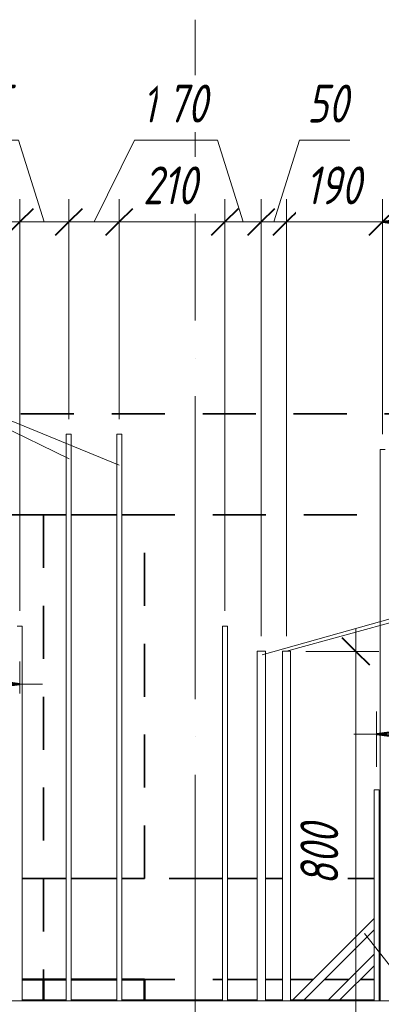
# Model space of a CAD drawing. Header units: millimetres. Extents: x -17544 to 38599, y 41716 to 49146.
# Tile 25 of 79: x -1462 to -746, y 46151 to 48101. Entities that reach past the tile are written whole.
import ezdxf

# ---------------------------------------------------------------- set-up
doc = ezdxf.new("R2010")
doc.units = ezdxf.units.MM
doc.linetypes.add('01 Штриховая _4 мм_', pattern=[180, 105, -75])
doc.linetypes.add('ADSK_Линия сетки', pattern=[750, 600, -75, 0, -75])
for name, color, linetype, lineweight in [('A-____-____-DIMS', 211, 'Continuous', 9), ('A-____-____-DIMS-30', 211, 'Continuous', 9), ('A-FLOR-____-MCUT', 192, 'Continuous', 50), ('A-FLOR-____-OTLN', 192, 'Continuous', 20), ('A-WALL-____-MCUT', 113, 'Continuous', 50), ('A-WALL-____-OTLN', 113, 'Continuous', 20), ('S-GRID-____-OTLN', 1, 'Continuous', 9), ('S-RBAR-____-IDEN', 171, 'Continuous', 20), ('S-RBAR-____-OTLN', 171, 'Continuous', 100)]:
    doc.layers.add(name, color=color, linetype=linetype, lineweight=lineweight)
doc.styles.add('GOST Common_I_1', font='GOST Common Italic.ttf', dxfattribs={"width": 0.8, "height": 75})
doc.dimstyles.new('ADSK_Для_арматуры_Основной_2_5_мм_шаг_кол-во_Стрелки_точный', dxfattribs={"dimscale": 304.8, "dimtxt": 0.247469, "dimasz": 0.295276, "dimexe": 0.147638, "dimexo": 0.000484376, "dimgap": 0.03937, "dimtad": 1, "dimdec": 0, "dimlfac": 304.8, "dimdsep": 46, "dimtxsty": 'GOST Common_I_1', "dimsah": 1, "dimcen": 0.09, "dimdle": 0.147638, "dimazin": 0, "dimtfac": 1, "dimtdec": 4, "dimtix": 1, "dimtmove": 0, "dimatfit": 3, "dimfxl": 1, "dimtvp": 1, "dimtfill": 1, "dimtolj": 1, "dimtzin": 0, "dimarcsym": 2})
doc.dimstyles.new('ADSK_Округление_5мм__Узкий_', dxfattribs={"dimscale": 304.8, "dimtxt": 0.247469, "dimasz": 0.177165, "dimexe": 0.147638, "dimexo": 0.000322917, "dimgap": 0.03937, "dimtad": 1, "dimdec": 0, "dimlfac": 304.8, "dimrnd": 5, "dimdsep": 46, "dimtxsty": 'GOST Common_I_1', "dimblk1": 'OBLIQUE', "dimblk2": 'OBLIQUE', "dimsah": 1, "dimcen": 0.09, "dimdle": 0.147638, "dimazin": 0, "dimtfac": 1, "dimtdec": 4, "dimtix": 1, "dimtmove": 0, "dimatfit": 3, "dimfxl": 1, "dimtvp": 1, "dimtfill": 1, "dimtolj": 1, "dimtzin": 0, "dimlwd": 20, "dimlwe": 20, "dimarcsym": 2})
doc.dimstyles.new('ADSK_Округление_5мм__Узкий__1', dxfattribs={"dimscale": 304.8, "dimtxt": 0.247469, "dimasz": 0.177165, "dimexe": 0.147638, "dimexo": 0.000322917, "dimgap": 0.03937, "dimtad": 1, "dimdec": 0, "dimlfac": 304.8, "dimrnd": 5, "dimdsep": 46, "dimtxsty": 'GOST Common_I_1', "dimblk1": 'OBLIQUE', "dimblk2": 'OBLIQUE', "dimsah": 1, "dimcen": 0.09, "dimdle": 0.147638, "dimazin": 0, "dimtfac": 1, "dimtdec": 4, "dimtix": 1, "dimtmove": 1, "dimatfit": 3, "dimfxl": 1, "dimtvp": 1, "dimtfill": 1, "dimtolj": 1, "dimtzin": 0, "dimlwd": 20, "dimlwe": 20, "dimarcsym": 2})

# ---------------------------------------------------------------- blocks, each defined once
blk = doc.blocks.new('DIMBLOCK58-КЖ1_Р_ВЭ15_Армирование_2')
at = {"layer": 'A-____-____-DIMS-30', "lineweight": 20}
for p, q in [((-1661.8, 47700.3), (-1661.8, 47745.3)), ((-1461.8, 47700.3), (-1461.8, 47745.3)), ((-1661.8, 47700.3), (-1461.8, 47700.3)), ((-1661.8, 47700.3), (-1661.8, 47309.9)), ((-1461.8, 47700.3), (-1461.8, 46929.9))]:
    blk.add_line(p, q, dxfattribs=at)
at = {"layer": 'A-____-____-DIMS-30', "lineweight": 40}
for p, q in [((-1661.8, 47700.3), (-1634.8, 47727.3)), ((-1461.8, 47700.3), (-1434.8, 47727.3)), ((-1661.8, 47700.3), (-1688.8, 47673.3)), ((-1461.8, 47700.3), (-1488.8, 47673.3))]:
    blk.add_line(p, q, dxfattribs=at)
at = {"layer": 'A-____-____-DIMS-30', "color": 0, "lineweight": 20, "insert": (-1625.1, 47810.3), "char_height": 75, "width": 151.88, "attachment_point": 1, "line_spacing_factor": 1.022761, "style": 'GOST Common_I_1', "bg_fill": 3, "box_fill_scale": 1.25, "bg_fill_color": 256, "bg_fill_true_color": 13158600, "bg_fill_transparency": 0}
blk.add_mtext('200', dxfattribs=at)
blk = doc.blocks.new('_Oblique')
at = {"color": 0, "linetype": 'ByBlock', "lineweight": -2}
blk.add_line((-0.5, -0.5), (0.5, 0.5), dxfattribs=at)
blk = doc.blocks.new('DIMBLOCK59-КЖ1_Р_ВЭ15_Армирование_2')
at = {"layer": 'A-____-____-DIMS-30', "lineweight": 20}
for p, q in [((-1563.5, 47862.3), (-1464.1, 47862.3)), ((-1464.1, 47862.3), (-1413.3, 47700.3)), ((-1461.8, 47700.3), (-1461.8, 47745.3)), ((-1364.8, 47700.3), (-1364.8, 47745.3)), ((-1461.8, 47700.3), (-1364.8, 47700.3)), ((-1461.8, 47700.3), (-1461.8, 46929.9)), ((-1364.8, 47700.3), (-1364.8, 47309.9))]:
    blk.add_line(p, q, dxfattribs=at)
at = {"layer": 'A-____-____-DIMS-30', "lineweight": 40}
for p, q in [((-1461.8, 47700.3), (-1434.8, 47727.3)), ((-1364.8, 47700.3), (-1337.8, 47727.3)), ((-1461.8, 47700.3), (-1488.8, 47673.3)), ((-1364.8, 47700.3), (-1391.8, 47673.3))]:
    blk.add_line(p, q, dxfattribs=at)
at = {"layer": 'A-____-____-DIMS-30', "color": 0, "lineweight": 20, "insert": (-1563.5, 47972.3), "char_height": 75, "width": 101.253, "attachment_point": 1, "line_spacing_factor": 1.022761, "style": 'GOST Common_I_1', "bg_fill": 3, "box_fill_scale": 1.25, "bg_fill_color": 256, "bg_fill_true_color": 13158600, "bg_fill_transparency": 0}
blk.add_mtext('95', dxfattribs=at)
blk = doc.blocks.new('DIMBLOCK60-КЖ1_Р_ВЭ15_Армирование_2')
at = {"layer": 'A-____-____-DIMS-30', "lineweight": 20}
for p, q in [((-1234.7, 47862.3), (-1314.8, 47700.3)), ((-1104.6, 47862.3), (-1234.7, 47862.3)), ((-1364.8, 47700.3), (-1364.8, 47745.3)), ((-1264.8, 47700.3), (-1264.8, 47745.3)), ((-1364.8, 47700.3), (-1264.8, 47700.3)), ((-1364.8, 47700.3), (-1364.8, 47309.9)), ((-1264.8, 47700.3), (-1264.8, 47309.9))]:
    blk.add_line(p, q, dxfattribs=at)
at = {"layer": 'A-____-____-DIMS-30', "lineweight": 40}
for p, q in [((-1364.8, 47700.3), (-1337.8, 47727.3)), ((-1264.8, 47700.3), (-1237.8, 47727.3)), ((-1364.8, 47700.3), (-1391.8, 47673.3)), ((-1264.8, 47700.3), (-1291.8, 47673.3))]:
    blk.add_line(p, q, dxfattribs=at)
at = {"layer": 'A-____-____-DIMS-30', "color": 0, "lineweight": 20, "insert": (-1219.7, 47972.3), "char_height": 75, "width": 138.073, "attachment_point": 1, "line_spacing_factor": 1.022761, "style": 'GOST Common_I_1', "bg_fill": 3, "box_fill_scale": 1.25, "bg_fill_color": 256, "bg_fill_true_color": 13158600, "bg_fill_transparency": 0}
blk.add_mtext('100', dxfattribs=at)
blk = doc.blocks.new('DIMBLOCK61-КЖ1_Р_ВЭ15_Армирование_2')
at = {"layer": 'A-____-____-DIMS-30', "lineweight": 20}
for p, q in [((-1264.8, 47700.3), (-1264.8, 47745.3)), ((-1055.8, 47700.3), (-1055.8, 47745.3)), ((-1264.8, 47700.3), (-1055.8, 47700.3)), ((-1264.8, 47700.3), (-1264.8, 47309.9)), ((-1055.8, 47700.3), (-1055.8, 46929.9))]:
    blk.add_line(p, q, dxfattribs=at)
at = {"layer": 'A-____-____-DIMS-30', "lineweight": 40}
for p, q in [((-1264.8, 47700.3), (-1237.8, 47727.3)), ((-1055.8, 47700.3), (-1028.8, 47727.3)), ((-1264.8, 47700.3), (-1291.8, 47673.3)), ((-1055.8, 47700.3), (-1082.8, 47673.3))]:
    blk.add_line(p, q, dxfattribs=at)
at = {"layer": 'A-____-____-DIMS-30', "color": 0, "lineweight": 20, "insert": (-1217.8, 47810.3), "char_height": 75, "width": 138.073, "attachment_point": 1, "line_spacing_factor": 1.022761, "style": 'GOST Common_I_1', "bg_fill": 3, "box_fill_scale": 1.25, "bg_fill_color": 256, "bg_fill_true_color": 13158600, "bg_fill_transparency": 0}
blk.add_mtext('210', dxfattribs=at)
blk = doc.blocks.new('DIMBLOCK62-КЖ1_Р_ВЭ15_Армирование_2')
at = {"layer": 'A-____-____-DIMS-30', "lineweight": 20}
for p, q in [((-1170, 47862.3), (-1070.6, 47862.3)), ((-1070.6, 47862.3), (-1019.8, 47700.3)), ((-1055.8, 47700.3), (-1055.8, 47745.3)), ((-983.8, 47700.3), (-983.8, 47745.3)), ((-1055.8, 47700.3), (-983.8, 47700.3)), ((-1055.8, 47700.3), (-1055.8, 46929.9)), ((-983.8, 47700.3), (-983.8, 46879.9))]:
    blk.add_line(p, q, dxfattribs=at)
at = {"layer": 'A-____-____-DIMS-30', "lineweight": 40}
for p, q in [((-1055.8, 47700.3), (-1028.8, 47727.3)), ((-983.8, 47700.3), (-956.8, 47727.3)), ((-1055.8, 47700.3), (-1082.8, 47673.3)), ((-983.8, 47700.3), (-1010.8, 47673.3))]:
    blk.add_line(p, q, dxfattribs=at)
at = {"layer": 'A-____-____-DIMS-30', "color": 0, "lineweight": 20, "insert": (-1170, 47972.3), "char_height": 75, "width": 101.253, "attachment_point": 1, "line_spacing_factor": 1.022761, "style": 'GOST Common_I_1', "bg_fill": 3, "box_fill_scale": 1.25, "bg_fill_color": 256, "bg_fill_true_color": 13158600, "bg_fill_transparency": 0}
blk.add_mtext('70', dxfattribs=at)
blk = doc.blocks.new('DIMBLOCK63-КЖ1_Р_ВЭ15_Армирование_2')
at = {"layer": 'A-____-____-DIMS-30', "lineweight": 20}
for p, q in [((-908, 47862.3), (-958.8, 47700.3)), ((-808.6, 47862.3), (-908, 47862.3)), ((-983.8, 47700.3), (-983.8, 47745.3)), ((-933.8, 47700.3), (-933.8, 47745.3)), ((-983.8, 47700.3), (-933.8, 47700.3)), ((-983.8, 47700.3), (-983.8, 46879.9)), ((-933.8, 47700.3), (-933.8, 46879.9))]:
    blk.add_line(p, q, dxfattribs=at)
at = {"layer": 'A-____-____-DIMS-30', "lineweight": 40}
for p, q in [((-983.8, 47700.3), (-956.8, 47727.3)), ((-933.8, 47700.3), (-906.8, 47727.3)), ((-983.8, 47700.3), (-1010.8, 47673.3)), ((-933.8, 47700.3), (-960.8, 47673.3))]:
    blk.add_line(p, q, dxfattribs=at)
at = {"layer": 'A-____-____-DIMS-30', "color": 0, "lineweight": 20, "insert": (-893, 47972.3), "char_height": 75, "width": 101.253, "attachment_point": 1, "line_spacing_factor": 1.022761, "style": 'GOST Common_I_1', "bg_fill": 3, "box_fill_scale": 1.25, "bg_fill_color": 256, "bg_fill_true_color": 13158600, "bg_fill_transparency": 0}
blk.add_mtext('50', dxfattribs=at)
blk = doc.blocks.new('DIMBLOCK64-КЖ1_Р_ВЭ15_Армирование_2')
at = {"layer": 'A-____-____-DIMS-30', "lineweight": 20}
for p, q in [((-933.8, 47700.3), (-933.8, 47745.3)), ((-743.8, 47700.3), (-743.8, 47745.3)), ((-933.8, 47700.3), (-743.8, 47700.3)), ((-933.8, 47700.3), (-933.8, 46879.9)), ((-743.8, 47700.3), (-743.8, 47279.9))]:
    blk.add_line(p, q, dxfattribs=at)
at = {"layer": 'A-____-____-DIMS-30', "lineweight": 40}
for p, q in [((-933.8, 47700.3), (-906.8, 47727.3)), ((-743.8, 47700.3), (-716.8, 47727.3)), ((-933.8, 47700.3), (-960.8, 47673.3)), ((-743.8, 47700.3), (-770.8, 47673.3))]:
    blk.add_line(p, q, dxfattribs=at)
at = {"layer": 'A-____-____-DIMS-30', "color": 0, "lineweight": 20, "insert": (-896.3, 47810.3), "char_height": 75, "width": 138.073, "attachment_point": 1, "line_spacing_factor": 1.022761, "style": 'GOST Common_I_1', "bg_fill": 3, "box_fill_scale": 1.25, "bg_fill_color": 256, "bg_fill_true_color": 13158600, "bg_fill_transparency": 0}
blk.add_mtext('190', dxfattribs=at)
blk = doc.blocks.new('DIMBLOCK65-КЖ1_Р_ВЭ15_Армирование_2')
at = {"layer": 'A-____-____-DIMS-30', "lineweight": 20}
for p, q in [((-743.8, 47700.3), (-743.8, 47745.3)), ((456.2, 47700.3), (456.2, 47745.3)), ((-743.8, 47700.3), (456.2, 47700.3)), ((-743.8, 47700.3), (-743.8, 47279.9)), ((456.2, 47700.3), (456.2, 47279.9))]:
    blk.add_line(p, q, dxfattribs=at)
at = {"layer": 'A-____-____-DIMS-30', "lineweight": 40}
for p, q in [((-743.8, 47700.3), (-716.8, 47727.3)), ((456.2, 47700.3), (483.2, 47727.3)), ((-743.8, 47700.3), (-770.8, 47673.3)), ((456.2, 47700.3), (429.2, 47673.3))]:
    blk.add_line(p, q, dxfattribs=at)
at = {"layer": 'A-____-____-DIMS-30', "color": 0, "lineweight": 20, "insert": (-222.4, 47810.3), "char_height": 75, "width": 188.699, "attachment_point": 1, "line_spacing_factor": 1.022761, "style": 'GOST Common_I_1', "bg_fill": 3, "box_fill_scale": 1.25, "bg_fill_color": 256, "bg_fill_true_color": 13158600, "bg_fill_transparency": 0}
blk.add_mtext('1200', dxfattribs=at)
blk = doc.blocks.new('DIMBLOCK105-КЖ1_Р_ВЭ15_Армирование_2')
at = {"layer": 'A-____-____-DIMS-30', "lineweight": 20}
for p, q in [((-796.5, 46894.9), (-796.5, 46005)), ((-796.5, 46849.9), (-895.8, 46849.9)), ((-796.5, 46849.9), (-751.5, 46849.9)), ((-796.5, 46050), (-841.5, 46050)), ((-796.5, 46050), (-788.3, 46050))]:
    blk.add_line(p, q, dxfattribs=at)
at = {"layer": 'A-____-____-DIMS-30', "lineweight": 40}
for p, q in [((-796.5, 46849.9), (-823.5, 46876.9)), ((-796.5, 46849.9), (-769.5, 46822.9)), ((-796.5, 46050), (-823.5, 46077)), ((-796.5, 46050), (-769.5, 46023))]:
    blk.add_line(p, q, dxfattribs=at)
at = {"layer": 'A-____-____-DIMS-30', "color": 0, "lineweight": 20, "insert": (-906.5, 46386.7), "char_height": 75, "width": 151.88, "attachment_point": 1, "rotation": 90, "line_spacing_factor": 1.022761, "style": 'GOST Common_I_1', "bg_fill": 3, "box_fill_scale": 1.25, "bg_fill_color": 256, "bg_fill_true_color": 13158600, "bg_fill_transparency": 0}
blk.add_mtext('800', dxfattribs=at)
blk = doc.blocks.new('DIMBLOCK118-КЖ1_Р_ВЭ15_Армирование_2')
at = {"layer": 'A-____-____-DIMS-30', "lineweight": 40}
for points in [[(-755.8, 46686), (-665.8, 46674.1), (-665.8, 46697.8)], [(444.2, 46686), (354.2, 46697.8), (354.2, 46674.1)]]:
    blk.add_hatch(color=256, dxfattribs=at).paths.add_polyline_path(points)
at = {"layer": 'A-____-____-DIMS-30'}
for p, q in [((-755.8, 46686), (-755.8, 46731)), ((444.2, 46686), (444.2, 46731)), ((489.2, 46686), (-800.8, 46686)), ((-755.8, 46686), (-755.8, 46620.9)), ((444.2, 46686), (444.2, 46620.9))]:
    blk.add_line(p, q, dxfattribs=at)
at = {"layer": 'A-____-____-DIMS-30', "lineweight": 40}
for p, q in [((-665.8, 46697.8), (-755.8, 46686)), ((-665.8, 46674.1), (-665.8, 46697.8)), ((444.2, 46686), (354.2, 46697.8)), ((354.2, 46697.8), (354.2, 46674.1)), ((-755.8, 46686), (-665.8, 46674.1)), ((354.2, 46674.1), (444.2, 46686))]:
    blk.add_line(p, q, dxfattribs=at)
at = {"layer": 'A-____-____-DIMS-30', "color": 0, "insert": (-361, 46796), "char_height": 75, "width": 492.459, "attachment_point": 1, "line_spacing_factor": 1.022761, "style": 'GOST Common_I_1', "bg_fill": 3, "box_fill_scale": 1.25, "bg_fill_color": 256, "bg_fill_true_color": 13158600, "bg_fill_transparency": 0}
blk.add_mtext('200x6=1200', dxfattribs=at)
blk = doc.blocks.new('_None')
blk = doc.blocks.new('DIMBLOCK119-КЖ1_Р_ВЭ15_Армирование_2')
at = {"layer": 'A-____-____-DIMS-30', "lineweight": 40}
for points in [[(-743.8, 47700.3), (-653.8, 47688.4), (-653.8, 47712.1)], [(456.2, 47700.3), (366.2, 47712.1), (366.2, 47688.4)]]:
    blk.add_hatch(color=256, dxfattribs=at).paths.add_polyline_path(points)
at = {"layer": 'A-____-____-DIMS-30'}
for p, q in [((-743.8, 47700.3), (-743.8, 47745.3)), ((456.2, 47700.3), (456.2, 47745.3)), ((501.2, 47700.3), (-788.8, 47700.3)), ((-743.8, 47700.3), (-743.8, 47294.9)), ((456.2, 47700.3), (456.2, 47294.9))]:
    blk.add_line(p, q, dxfattribs=at)
at = {"layer": 'A-____-____-DIMS-30', "lineweight": 40}
for p, q in [((-653.8, 47712.1), (-743.8, 47700.3)), ((-653.8, 47688.4), (-653.8, 47712.1)), ((456.2, 47700.3), (366.2, 47712.1)), ((366.2, 47712.1), (366.2, 47688.4)), ((-743.8, 47700.3), (-653.8, 47688.4)), ((366.2, 47688.4), (456.2, 47700.3))]:
    blk.add_line(p, q, dxfattribs=at)
at = {"layer": 'A-____-____-DIMS-30', "color": 0, "insert": (-349, 47810.3), "char_height": 75, "width": 492.459, "attachment_point": 1, "line_spacing_factor": 1.022761, "style": 'GOST Common_I_1', "bg_fill": 3, "box_fill_scale": 1.25, "bg_fill_color": 256, "bg_fill_true_color": 13158600, "bg_fill_transparency": 0}
blk.add_mtext('200x6=1200', dxfattribs=at)
blk = doc.blocks.new('DIMBLOCK121-КЖ1_Р_ВЭ15_Армирование_2')
at = {"layer": 'A-____-____-DIMS-30', "lineweight": 40}
for points in [[(-3061.8, 46785), (-2971.8, 46773.2), (-2971.8, 46796.9)], [(-1461.8, 46785), (-1551.8, 46796.9), (-1551.8, 46773.2)]]:
    blk.add_hatch(color=256, dxfattribs=at).paths.add_polyline_path(points)
at = {"layer": 'A-____-____-DIMS-30'}
for p, q in [((-3061.8, 46785), (-3061.8, 46830)), ((-1461.8, 46785), (-1461.8, 46830)), ((-1416.8, 46785), (-3106.8, 46785)), ((-3061.8, 46785), (-3061.8, 46766.4)), ((-1461.8, 46785), (-1461.8, 46766.4))]:
    blk.add_line(p, q, dxfattribs=at)
at = {"layer": 'A-____-____-DIMS-30', "lineweight": 40}
for p, q in [((-2971.8, 46796.9), (-3061.8, 46785)), ((-3061.8, 46785), (-2971.8, 46773.2)), ((-2971.8, 46773.2), (-2971.8, 46796.9)), ((-1461.8, 46785), (-1551.8, 46796.9)), ((-1551.8, 46796.9), (-1551.8, 46773.2)), ((-1551.8, 46773.2), (-1461.8, 46785))]:
    blk.add_line(p, q, dxfattribs=at)
at = {"layer": 'A-____-____-DIMS-30', "color": 0, "insert": (-2473.4, 46895), "char_height": 75, "width": 507.801, "attachment_point": 1, "line_spacing_factor": 1.022761, "style": 'GOST Common_I_1', "bg_fill": 3, "box_fill_scale": 1.25, "bg_fill_color": 256, "bg_fill_true_color": 13158600, "bg_fill_transparency": 0}
blk.add_mtext('400x4=1600', dxfattribs=at)

msp = doc.modelspace()

# ---------------------------------------------------------------- linework, layer by layer
at = {"layer": 'A-FLOR-____-MCUT', "linetype": '01 Штриховая _4 мм_', "lineweight": 35}
for p, q in [((1165.2088, 47320), (-6184.7912, 47320)), ((-1656.8038, 47120), (-1369.7916, 47120)), ((-1359.7916, 47120), (-1269.7916, 47120)), ((-1259.7916, 47120), (-748.8042, 47120)), ((-1369.7916, 46400), (-1414.7916, 46400)), ((-1414.7916, 46400), (-1414.7916, 46200)), ((-1269.7916, 46400), (-1359.7916, 46400)), ((-1060.8042, 46400), (-1259.7916, 46400)), ((-991.8038, 46400), (-1050.8042, 46400)), ((-941.8038, 46400), (-975.8038, 46400)), ((-760.8042, 46400), (-925.8038, 46400)), ((-748.8042, 46400), (-750.8042, 46400)), ((-1414.7916, 46200), (-1369.7916, 46200)), ((-1359.7916, 46200), (-1269.7916, 46200)), ((-1259.7916, 46200), (-1060.8042, 46200)), ((-1050.8042, 46200), (-991.8038, 46200)), ((-975.8038, 46200), (-941.8038, 46200)), ((-925.8038, 46200), (-881.4595, 46200)), ((-858.8321, 46200), (-810.7488, 46200)), ((-788.1214, 46200), (-760.8042, 46200)), ((-750.8042, 46200), (-748.8042, 46200))]:
    msp.add_line(p, q, dxfattribs=at)
at = {"layer": 'A-FLOR-____-OTLN', "linetype": '01 Штриховая _4 мм_', "lineweight": 35}
for p, q in [((-1456.8038, 46400), (-1414.7916, 46400)), ((-1414.7916, 46200), (-1456.8038, 46200))]:
    msp.add_line(p, q, dxfattribs=at)
at = {"layer": 'A-WALL-____-MCUT', "linetype": '01 Штриховая _4 мм_', "lineweight": 35}
for p, q in [((-1369.7916, 47120), (-1414.7916, 47120)), ((-1414.7916, 47120), (-1414.7916, 46400)), ((-1269.7916, 47120), (-1359.7916, 47120)), ((-1214.7916, 47120), (-1259.7916, 47120)), ((-1214.7916, 46400), (-1214.7916, 47120)), ((-1414.7916, 46400), (-1369.7916, 46400)), ((-1359.7916, 46400), (-1269.7916, 46400)), ((-1259.7916, 46400), (-1214.7916, 46400))]:
    msp.add_line(p, q, dxfattribs=at)
at = {"layer": 'A-WALL-____-MCUT'}
for p, q in [((-1369.7916, 46200), (-1414.7916, 46200)), ((-1414.7916, 46200), (-1414.7916, 46159.9206)), ((-1269.7916, 46200), (-1359.7916, 46200)), ((-1214.7916, 46200), (-1259.7916, 46200)), ((-1214.7916, 46159.9206), (-1214.7916, 46200))]:
    msp.add_line(p, q, dxfattribs=at)
at = {"layer": 'A-WALL-____-OTLN', "linetype": '01 Штриховая _4 мм_', "lineweight": 35}
msp.add_line((-1456.8038, 46400), (-1414.7916, 46400), dxfattribs=at)
at = {"layer": 'A-WALL-____-OTLN', "lineweight": 50}
msp.add_line((-1414.7916, 46200), (-1456.8038, 46200), dxfattribs=at)
at = {"layer": 'S-GRID-____-OTLN', "linetype": 'ADSK_Линия сетки'}
msp.add_line((-1114.7912, 42254.7633), (-1114.7912, 48100.9618), dxfattribs=at)
at = {"layer": 'S-RBAR-____-OTLN', "lineweight": 20}
for p, q in [((-1359.7916, 47279.9206), (-1369.7916, 47279.9206)), ((-1369.7916, 46157.9206), (-1369.7916, 47279.9206)), ((-1359.7916, 46157.9206), (-1359.7916, 47279.9206)), ((-1259.7916, 47279.9206), (-1269.7916, 47279.9206)), ((-1269.7916, 46157.9206), (-1269.7916, 47279.9206)), ((-1259.7916, 46157.9206), (-1259.7916, 47279.9206)), ((-738.8042, 47249.9206), (-748.8042, 47249.9206)), ((-748.8042, 46157.9206), (-748.8042, 47249.9206)), ((-1456.8038, 46899.9206), (-1466.8038, 46899.9206)), ((-1456.8038, 46157.9206), (-1456.8038, 46899.9206)), ((-1050.8042, 46899.9206), (-1060.8042, 46899.9206)), ((-1060.8042, 46157.9206), (-1060.8042, 46899.9206)), ((-1050.8042, 46157.9206), (-1050.8042, 46899.9206)), ((-975.8038, 46849.9206), (-991.8038, 46849.9206)), ((-991.8038, 46157.9206), (-991.8038, 46849.9206)), ((-975.8038, 46157.9206), (-975.8038, 46849.9206)), ((-925.8038, 46849.9206), (-941.8038, 46849.9206)), ((-941.8038, 46157.9206), (-941.8038, 46849.9206)), ((-925.8038, 46157.9206), (-925.8038, 46849.9206)), ((-760.8042, 46575.9206), (-760.8042, 46157.9206)), ((-760.8042, 46575.9206), (-750.8042, 46575.9206)), ((-750.8042, 46575.9206), (-750.8042, 46157.9206)), ((-921.5388, 46159.9206), (-760.8042, 46320.6553)), ((-750.8042, 46330.6553), (-748.8042, 46332.6553)), ((-898.9114, 46159.9206), (-760.8042, 46298.0279)), ((-750.8042, 46308.0279), (-748.8042, 46310.0279)), ((-750.8042, 46259.9446), (-748.8042, 46261.9446)), ((-850.8282, 46159.9206), (-760.8042, 46249.9446)), ((-750.8042, 46237.3172), (-748.8042, 46239.3172)), ((-828.2008, 46159.9206), (-760.8042, 46227.3172)), ((1129.6158, 46157.9206), (-6160.0912, 46157.9206)), ((-1456.8038, 46159.9206), (-1369.7916, 46159.9206)), ((-1359.7916, 46159.9206), (-1269.7916, 46159.9206)), ((-1259.7916, 46159.9206), (-1060.8042, 46159.9206)), ((-1050.8042, 46159.9206), (-991.8038, 46159.9206)), ((-975.8038, 46159.9206), (-941.8038, 46159.9206)), ((-925.8038, 46159.9206), (-760.8042, 46159.9206)), ((-750.8042, 46159.9206), (-748.8042, 46159.9206))]:
    msp.add_line(p, q, dxfattribs=at)

# ---------------------------------------------------------------- next in the draw order: dimensions: what is measured, and where the dimension line sits
at = {"layer": 'A-____-____-DIMS', "lineweight": 20}
dim = msp.add_linear_dim(base=(-1461.8038, 47700.2978), p1=(-1661.8038, 47279.9206), p2=(-1461.8038, 46899.9206), dimstyle='ADSK_Округление_5мм__Узкий_', override={"dimpost": '<>', "dimfxl": 429.418211}, dxfattribs=at)
dim.commit()
dim.dimension.update_dxf_attribs({"geometry": 'DIMBLOCK58-КЖ1_Р_ВЭ15_Армирование_2', "text_midpoint": (-1561.8038, 47749.7978)})

# ---------------------------------------------------------------- next in the draw order: dimensions: what is measured, and where the dimension line sits
dim = msp.add_linear_dim(base=(-1364.7916, 47700.2978), p1=(-1461.8038, 46899.9206), p2=(-1364.7916, 47279.9206), dimstyle='ADSK_Округление_5мм__Узкий__1', override={"dimpost": '<>', "dimfxl": 392.187907}, dxfattribs=at)
dim.commit()
dim.dimension.update_dxf_attribs({"geometry": 'DIMBLOCK59-КЖ1_Р_ВЭ15_Армирование_2', "text_midpoint": (-1512.8599, 47922.31), "dimtype": 160})

# ---------------------------------------------------------------- next in the draw order: dimensions: what is measured, and where the dimension line sits
dim = msp.add_linear_dim(base=(-1264.7916, 47700.2978), p1=(-1364.7916, 47279.9206), p2=(-1264.7916, 47279.9206), dimstyle='ADSK_Округление_5мм__Узкий__1', override={"dimpost": '<>', "dimfxl": 100}, dxfattribs=at)
dim.commit()
dim.dimension.update_dxf_attribs({"geometry": 'DIMBLOCK60-КЖ1_Р_ВЭ15_Армирование_2', "text_midpoint": (-1150.6589, 47922.31), "dimtype": 160})
at = {"layer": 'A-____-____-DIMS'}
dim = msp.add_linear_dim(base=(-3061.8038, 46785.0055), p1=(-1461.8038, 46721.3659), p2=(-3061.8038, 46721.3659), text='400x4=1600', dimstyle='ADSK_Для_арматуры_Основной_2_5_мм_шаг_кол-во_Стрелки_точный', override={"dimpost": '<>', "dimblk1": 'None', "dimblk2": 'None', "dimsah": 1, "dimfxl": 1600}, dxfattribs=at)
dim.commit()
dim.dimension.update_dxf_attribs({"geometry": 'DIMBLOCK121-КЖ1_Р_ВЭ15_Армирование_2', "text_midpoint": (-2261.8038, 46834.5055)})

# ---------------------------------------------------------------- next in the draw order: linework, layer by layer
at = {"layer": 'S-RBAR-____-IDEN'}
msp.add_line((-1364.1237, 47230.8743), (-1719.5716, 47404.7188), dxfattribs=at)

# ---------------------------------------------------------------- next in the draw order: dimensions: what is measured, and where the dimension line sits
at = {"layer": 'A-____-____-DIMS', "lineweight": 20}
dim = msp.add_linear_dim(base=(-1055.8042, 47700.2978), p1=(-1264.7916, 47279.9206), p2=(-1055.8042, 46899.9206), dimstyle='ADSK_Округление_5мм__Узкий_', override={"dimpost": '<>', "dimfxl": 433.677021}, dxfattribs=at)
dim.commit()
dim.dimension.update_dxf_attribs({"geometry": 'DIMBLOCK61-КЖ1_Р_ВЭ15_Армирование_2', "text_midpoint": (-1160.2979, 47750.2808)})

# ---------------------------------------------------------------- next in the draw order: linework, layer by layer
at = {"layer": 'S-RBAR-____-IDEN'}
msp.add_line((-1264.7916, 47218.6774), (-1719.5716, 47404.7188), dxfattribs=at)

# ---------------------------------------------------------------- next in the draw order: dimensions: what is measured, and where the dimension line sits
at = {"layer": 'A-____-____-DIMS', "lineweight": 20}
dim = msp.add_linear_dim(base=(-983.8038, 47700.2978), p1=(-1055.8042, 46899.9206), p2=(-983.8038, 46849.9206), dimstyle='ADSK_Округление_5мм__Узкий__1', override={"dimpost": '<>', "dimfxl": 87.658758}, dxfattribs=at)
dim.commit()
dim.dimension.update_dxf_attribs({"geometry": 'DIMBLOCK62-КЖ1_Р_ВЭ15_Армирование_2', "text_midpoint": (-1119.3662, 47922.31), "dimtype": 160})

# ---------------------------------------------------------------- next in the draw order: dimensions: what is measured, and where the dimension line sits
dim = msp.add_linear_dim(base=(-933.8038, 47700.2978), p1=(-983.8038, 46849.9206), p2=(-933.8038, 46849.9206), dimstyle='ADSK_Округление_5мм__Узкий__1', override={"dimpost": '<>', "dimfxl": 50}, dxfattribs=at)
dim.commit()
dim.dimension.update_dxf_attribs({"geometry": 'DIMBLOCK63-КЖ1_Р_ВЭ15_Армирование_2', "text_midpoint": (-842.366, 47922.31), "dimtype": 160})

# ---------------------------------------------------------------- next in the draw order: dimensions: what is measured, and where the dimension line sits
dim = msp.add_linear_dim(base=(-743.8042, 47700.2978), p1=(-933.8038, 46849.9206), p2=(-743.8042, 47249.9206), dimstyle='ADSK_Округление_5мм__Узкий_', override={"dimpost": '<>', "dimfxl": 442.831624}, dxfattribs=at)
dim.commit()
dim.dimension.update_dxf_attribs({"geometry": 'DIMBLOCK64-КЖ1_Р_ВЭ15_Армирование_2', "text_midpoint": (-838.804, 47750.2808)})

# ---------------------------------------------------------------- next in the draw order: dimensions: what is measured, and where the dimension line sits
dim = msp.add_linear_dim(base=(456.1958, 47700.2978), p1=(-743.8042, 47249.9206), p2=(456.1958, 47249.9206), dimstyle='ADSK_Округление_5мм__Узкий_', override={"dimpost": '<>', "dimfxl": 1200}, dxfattribs=at)
dim.commit()
dim.dimension.update_dxf_attribs({"geometry": 'DIMBLOCK65-КЖ1_Р_ВЭ15_Армирование_2', "text_midpoint": (-143.8042, 47750.2808)})
dim = msp.add_linear_dim(base=(-796.469, 46050), p1=(-925.8038, 46849.9206), p2=(-758.2852, 46050), angle=90, dimstyle='ADSK_Округление_5мм__Узкий_', override={"dimpost": '<>', "dimfxl": 817.273195}, dxfattribs=at)
dim.commit()
dim.dimension.update_dxf_attribs({"geometry": 'DIMBLOCK105-КЖ1_Р_ВЭ15_Армирование_2', "text_midpoint": (-845.969, 46449.9603)})

# ---------------------------------------------------------------- next in the draw order: linework, layer by layer
at = {"layer": 'S-RBAR-____-IDEN'}
for p, q in [((-981.7975, 46843.2263), (-476.8107, 46985.1811)), ((-933.8038, 46849.9206), (-443.2436, 46985.1811)), ((-779.3219, 46290.8238), (-458.9528, 45882.811))]:
    msp.add_line(p, q, dxfattribs=at)

# ---------------------------------------------------------------- next in the draw order: dimensions: what is measured, and where the dimension line sits
at = {"layer": 'A-____-____-DIMS'}
for base, p1, p2, picture, middle in [((-743.8042, 47700.2978), (456.1958, 47249.9206), (-743.8042, 47249.9206), 'DIMBLOCK119-КЖ1_Р_ВЭ15_Армирование_2', (-143.8042, 47749.7978)), ((-755.8042, 46685.9862), (444.1958, 46575.9206), (-755.8042, 46575.9206), 'DIMBLOCK118-КЖ1_Р_ВЭ15_Армирование_2', (-155.8042, 46735.4862))]:
    dim = msp.add_linear_dim(base=base, p1=p1, p2=p2, text='200x6=1200', dimstyle='ADSK_Для_арматуры_Основной_2_5_мм_шаг_кол-во_Стрелки_точный', override={"dimpost": '<>', "dimblk1": 'None', "dimblk2": 'None', "dimsah": 1, "dimfxl": 1200}, dxfattribs=at)
    dim.commit()
    dim.dimension.update_dxf_attribs({"geometry": picture, "text_midpoint": middle})

doc.saveas('drawing.dxf')
